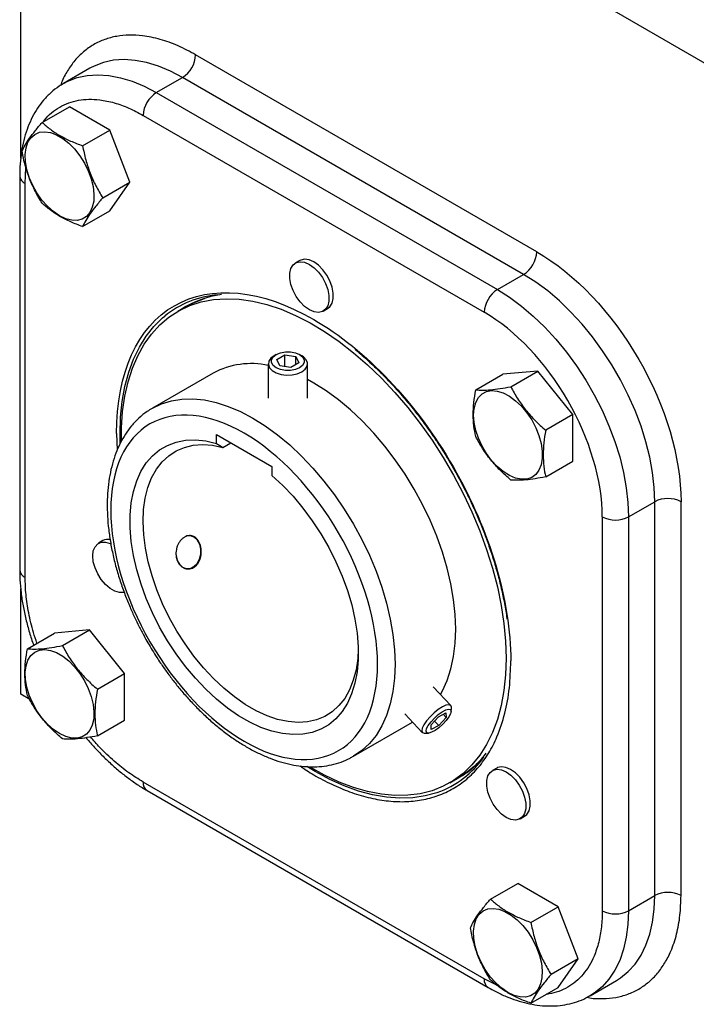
# Model space of a CAD drawing. Header units: inches. Extents: x 0.2 to 10.8, y 0.2 to 8.2.
# Tile 10 of 14: x 9.021 to 9.739, y 1.215 to 2.26. Entities that reach past the tile are written whole.
import ezdxf

# ---------------------------------------------------------------- set-up
doc = ezdxf.new("R2010")
doc.units = ezdxf.units.IN
doc.header["$MEASUREMENT"] = 0

msp = doc.modelspace()

# ---------------------------------------------------------------- linework, layer by layer
for p, q in [((9.75513505, 2.20966264), (9.02204534, 2.63286632)), ((9.02204534, 2.11310098), (9.02204534, 2.63286632)), ((9.56954272, 2.01370757), (9.20763768, 2.22263091)), ((9.09530105, 2.20826744), (9.0674622, 2.19219641)), ((9.09593255, 2.20862734), (9.09530105, 2.20826744)), ((9.1658794, 2.18245073), (9.19371825, 2.19852176)), ((9.5556233, 1.98959842), (9.19371825, 2.19852176)), ((9.06704358, 2.19195268), (9.0674622, 2.19219641)), ((9.1658794, 2.18245073), (9.52778445, 1.9735274)), ((9.04481373, 2.15085132), (9.07362125, 2.16748154)), ((9.11648196, 2.14273858), (9.07362125, 2.16748154)), ((9.15195998, 2.15834158), (9.51386502, 1.94941825)), ((9.08767445, 2.12610835), (9.11648196, 2.14273858)), ((9.13791232, 2.08750406), (9.11648196, 2.14273858)), ((9.02668515, 2.08599846), (9.02760488, 2.10287964)), ((9.02091954, 2.09403397), (9.02091954, 1.67611938)), ((9.02668515, 1.66808387), (9.02668515, 2.08599846)), ((9.1091048, 2.07087384), (9.13791232, 2.08750406)), ((9.11648196, 2.05701251), (9.13791232, 2.08750406)), ((9.08767445, 2.04038229), (9.11648196, 2.05701251)), ((9.31814992, 2.00444191), (9.31351011, 2.00176341)), ((9.52778445, 1.9735274), (9.5556233, 1.98959842)), ((9.19825595, 1.95589339), (9.18856728, 1.95030023)), ((9.34303527, 1.95061879), (9.34767508, 1.95329729)), ((9.29316125, 1.90471546), (9.29080385, 1.90335412)), ((9.29391935, 1.89937021), (9.30242452, 1.90428014)), ((9.30242452, 1.90428014), (9.3140428, 1.90248298)), ((9.30242452, 1.89182905), (9.30242452, 1.90428014)), ((9.3140428, 1.90248298), (9.31715591, 1.89577589)), ((9.3140428, 1.89397873), (9.3140428, 1.90248298)), ((9.32027142, 1.90335412), (9.31791401, 1.90471546)), ((9.2847043, 1.89485125), (9.2847043, 1.85817182)), ((9.29703246, 1.89266312), (9.29391935, 1.89937021)), ((9.30865074, 1.89086596), (9.29703246, 1.89266312)), ((9.31715591, 1.89577589), (9.30865074, 1.89086596)), ((9.32637096, 1.85817182), (9.32637096, 1.89485125)), ((9.22629387, 1.88494877), (9.16180053, 1.84771756)), ((9.50484741, 1.86716348), (9.53365493, 1.8837937)), ((9.57077339, 1.88711265), (9.53365493, 1.8837937)), ((9.54196588, 1.87048243), (9.57077339, 1.88711265)), ((9.60789186, 1.84093764), (9.57077339, 1.88711265)), ((9.60789186, 1.84093764), (9.57908434, 1.82430741)), ((9.60789186, 1.79144367), (9.60789186, 1.84093764)), ((9.12375902, 1.82100161), (9.12444754, 1.80319972)), ((9.12764397, 1.8105971), (9.12746546, 1.82062433)), ((9.22967676, 1.81975144), (9.28860233, 1.78573444)), ((9.22967676, 1.81035345), (9.22967676, 1.81975144)), ((9.23663648, 1.8060696), (9.24500673, 1.81090164)), ((9.57908434, 1.77481344), (9.60789186, 1.79144367)), ((9.28860233, 1.78573444), (9.28860233, 1.77633645)), ((9.66697869, 1.73243589), (9.69481754, 1.74850691)), ((9.69481754, 1.33059232), (9.69481754, 1.74850691)), ((9.72265639, 1.33059232), (9.72265639, 1.74850691)), ((9.63913985, 1.73243589), (9.63913985, 1.3145213)), ((9.66697869, 1.73243589), (9.66697869, 1.3145213)), ((9.10920394, 1.70714927), (9.10456414, 1.70447076)), ((9.02204534, 1.54414523), (9.02204534, 1.65599184)), ((9.02912562, 1.59244586), (9.05793314, 1.60907609)), ((9.09505161, 1.61239504), (9.05793314, 1.60907609)), ((9.06624409, 1.59576481), (9.09505161, 1.61239504)), ((9.13217007, 1.56622002), (9.09505161, 1.61239504)), ((9.10336256, 1.54958979), (9.13217007, 1.56622002)), ((9.13217007, 1.51672605), (9.13217007, 1.56622002)), ((9.47840225, 1.53227275), (9.45973144, 1.55198177)), ((9.03165321, 1.53859873), (9.02204534, 1.54414523)), ((9.47869012, 1.52570548), (9.4790334, 1.52992019)), ((9.10336256, 1.50009582), (9.13217007, 1.51672605)), ((9.42948272, 1.52332647), (9.44815353, 1.50361745)), ((9.45744792, 1.5117176), (9.46520774, 1.52041467)), ((9.46106626, 1.51577298), (9.46570325, 1.51087814)), ((9.46520774, 1.52041467), (9.47321531, 1.52434348)), ((9.47346307, 1.51957521), (9.46570325, 1.51087814)), ((9.47030067, 1.52291345), (9.47346307, 1.51957521)), ((9.47321531, 1.52434348), (9.47346307, 1.51957521)), ((9.3750378, 1.47833977), (9.43778474, 1.51456281)), ((9.45769567, 1.50694933), (9.45744792, 1.5117176)), ((9.46570325, 1.51087814), (9.45769567, 1.50694933)), ((9.45046853, 1.50286003), (9.45469563, 1.50297495)), ((9.52709589, 1.46590538), (9.52245609, 1.46322687)), ((9.47725772, 1.45021952), (9.4869464, 1.45581268)), ((9.51386502, 1.24217817), (9.15195998, 1.45110151)), ((9.15603768, 1.44208882), (9.51794273, 1.23316548)), ((9.55198125, 1.41208226), (9.55662105, 1.41476076)), ((9.52053552, 1.32687702), (9.54934303, 1.34350724)), ((9.59220375, 1.31876428), (9.54934303, 1.34350724)), ((9.66697869, 1.3145213), (9.69481754, 1.33059232)), ((9.56339623, 1.30213406), (9.59220375, 1.31876428)), ((9.6136341, 1.26352976), (9.59220375, 1.31876428)), ((9.6136341, 1.26352976), (9.58482659, 1.24689954)), ((9.59220375, 1.23303821), (9.6136341, 1.26352976)), ((9.52779845, 1.23511592), (9.51386502, 1.24217817)), ((9.56339623, 1.21640799), (9.59220375, 1.23303821)), ((9.62620164, 1.22439437), (9.65404049, 1.24046539)), ((9.62662027, 1.2246381), (9.62620164, 1.22439437))]:
    msp.add_line(p, q)
at = {"flags": 128}
for points in [[(9.19371825, 2.19852176), (9.18087503, 2.20525032), (9.16814137, 2.21055013), (9.15562594, 2.21437598), (9.14343549, 2.21669521), (9.13167404, 2.21748805), (9.12044192, 2.21674773), (9.10983498, 2.21448056), (9.09994369, 2.2107059), (9.09593255, 2.20862734)], [(9.0674622, 2.19219641), (9.07210484, 2.19463487), (9.08199613, 2.19840954), (9.09260307, 2.2006767), (9.10383519, 2.20141702), (9.11559664, 2.20062418), (9.12778709, 2.19830495), (9.14030253, 2.19447911), (9.15303618, 2.1891793), (9.1658794, 2.18245073)], [(9.06326892, 2.05177301), (9.05675509, 2.05621035), (9.05045061, 2.06185905), (9.04455813, 2.06853754), (9.03926703, 2.07603118), (9.03474736, 2.08409912), (9.03114441, 2.09248204), (9.02857396, 2.10091051), (9.02711864, 2.10911364), (9.02682521, 2.11682776), (9.02770312, 2.12380495), (9.02972414, 2.12982094), (9.03282332, 2.13468237), (9.03690105, 2.13823301), (9.04182626, 2.14035872), (9.04744065, 2.14099119), (9.05356378, 2.14011008), (9.05999884, 2.13774373), (9.066539, 2.13396817), (9.07297406, 2.12890477), (9.07909719, 2.12271626), (9.08471158, 2.11560155), (9.08963679, 2.10778931), (9.09371452, 2.09953063), (9.0968137, 2.09109096), (9.09883472, 2.08274155), (9.09971263, 2.07475076), (9.0994192, 2.06737541), (9.09796388, 2.06085257), (9.09539343, 2.05539187), (9.09179048, 2.05116883), (9.08727081, 2.04831919), (9.08197971, 2.04693452), (9.07608723, 2.04705934), (9.06978275, 2.04868964), (9.06326892, 2.05177301)], [(9.34767508, 1.95329729), (9.35009569, 1.95525366), (9.35243483, 1.95904991), (9.3536394, 1.96399802), (9.3536394, 1.96981041), (9.35243483, 1.97614929), (9.35009569, 1.98264626), (9.34675793, 1.98892374), (9.34261552, 1.99461692), (9.3379092, 1.99939492), (9.3329125, 2.00298006), (9.32791579, 2.00516399), (9.32320948, 2.00581979), (9.31906707, 2.00490933), (9.31814992, 2.00444191)], [(9.32827269, 1.95208064), (9.32327599, 1.95566578), (9.31856967, 1.96044378), (9.31442726, 1.96613696), (9.3110895, 1.97241444), (9.30875036, 1.97891142), (9.30754579, 1.98525029), (9.30754579, 1.99106268), (9.30875036, 1.99601079), (9.3110895, 1.99980705), (9.31442726, 2.00223083), (9.31856967, 2.00314128), (9.32327599, 2.00248549), (9.32827269, 2.00030156), (9.3332694, 1.99671641), (9.33797571, 1.99193841), (9.34211812, 1.98624524), (9.34545588, 1.97996775), (9.34779502, 1.97347078), (9.3489996, 1.96713191), (9.3489996, 1.96131952), (9.34779502, 1.95637141), (9.34545588, 1.95257515), (9.34211812, 1.95015137), (9.33797571, 1.94924092), (9.3332694, 1.94989671), (9.32827269, 1.95208064)], [(9.69481754, 1.74850691), (9.69422377, 1.76368058), (9.6924475, 1.77941034), (9.68950389, 1.79556202), (9.68541807, 1.81199779), (9.68022488, 1.82857745), (9.67396863, 1.84515953), (9.6667027, 1.86160257), (9.65848909, 1.87776628), (9.64939785, 1.89351276), (9.63950657, 1.90870766), (9.62889963, 1.92322134), (9.61766751, 1.93692999), (9.60590606, 1.94971663), (9.59371561, 1.96147219), (9.58120017, 1.97209636), (9.56846652, 1.98149851), (9.5556233, 1.98959842)], [(9.19825595, 1.95589339), (9.2052332, 1.95954948), (9.21694672, 1.96419322)], [(9.52778445, 1.9735274), (9.54062767, 1.96542749), (9.55336132, 1.95602534), (9.56587676, 1.94540116), (9.57806721, 1.93364561), (9.58982866, 1.92085896), (9.60106078, 1.90715032), (9.61166772, 1.89263663), (9.62155901, 1.87744173), (9.63065024, 1.86169526), (9.63886385, 1.84553155), (9.64612978, 1.82908851), (9.65238603, 1.81250642), (9.65757922, 1.79592677), (9.66166504, 1.77949099), (9.66460865, 1.76333932), (9.66638492, 1.74760955), (9.66697869, 1.73243589)], [(9.12880506, 1.81318715), (9.12890716, 1.82695066), (9.13007568, 1.84406699), (9.13240604, 1.86035961), (9.13588487, 1.87573519), (9.14049227, 1.89010566), (9.14620183, 1.90338872), (9.15298085, 1.91550827), (9.1607905, 1.9263949), (9.16958606, 1.93598625), (9.17931713, 1.94422738), (9.18992798, 1.95107108), (9.20135784, 1.95647816), (9.21354123, 1.96041765), (9.22640836, 1.96286697), (9.23988554, 1.96381211), (9.25389558, 1.96324764), (9.26835821, 1.9611768), (9.2831906, 1.95761146), (9.2983078, 1.95257202), (9.31362321, 1.94608737), (9.32904911, 1.93819464), (9.34449714, 1.92893904), (9.35987881, 1.91837358), (9.37510602, 1.9065588), (9.39009155, 1.89356234), (9.40474956, 1.87945867), (9.4189961, 1.86432857), (9.43274955, 1.8482587), (9.44593115, 1.8313411), (9.45846539, 1.81367268), (9.47028048, 1.79535464), (9.48130873, 1.77649191), (9.49148698, 1.75719252), (9.50075693, 1.73756703), (9.50906549, 1.71772786), (9.51636506, 1.69778862), (9.52261382, 1.67786354), (9.527776, 1.65806675), (9.53182201, 1.63851163), (9.53472869, 1.6193102), (9.53647938, 1.60057244), (9.53706406, 1.58240569), (9.53706406, 1.58240569)], [(9.12746546, 1.82062433), (9.1280442, 1.83815112), (9.12977719, 1.8549117), (9.13265472, 1.87081233), (9.13666071, 1.88576408), (9.14177276, 1.89968336), (9.14796228, 1.9124923), (9.15519465, 1.92411928), (9.16342943, 1.93449928), (9.17262056, 1.94357424), (9.17477636, 1.94539897)], [(9.29080624, 1.9033555), (9.28725265, 1.90061509), (9.2851804, 1.89740773), (9.28475738, 1.89399326), (9.28601784, 1.8906483), (9.28885969, 1.88764384), (9.29305268, 1.88522328), (9.29825713, 1.88358271), (9.3040514, 1.88285506), (9.30996607, 1.88309927), (9.31552198, 1.88429555), (9.32026902, 1.886347), (9.32382261, 1.8890874), (9.32589486, 1.89229476), (9.32631788, 1.89570923), (9.32505742, 1.89905419), (9.32221557, 1.90205866), (9.32027142, 1.90335412)], [(9.29316326, 1.90471662), (9.2975928, 1.90657447), (9.30280003, 1.90755121), (9.30827523, 1.90755121), (9.31348246, 1.90657447), (9.317912, 1.90471662), (9.32113024, 1.9021595), (9.32282218, 1.89915343), (9.32282218, 1.89599267), (9.32113024, 1.89298659), (9.317912, 1.89042948), (9.31348246, 1.88857163), (9.30827523, 1.88759489), (9.30280003, 1.88759489), (9.2975928, 1.88857163), (9.29316326, 1.89042948), (9.28994502, 1.89298659), (9.28825308, 1.89599267), (9.28825308, 1.89915343), (9.28994502, 1.9021595), (9.29316326, 1.90471662)], [(9.46740911, 1.54387718), (9.46957807, 1.54777355), (9.47461229, 1.55890199), (9.47856809, 1.57110625), (9.48141537, 1.58429345), (9.48313245, 1.59836322), (9.48370627, 1.61320849), (9.48313245, 1.62871627), (9.48141537, 1.64476854), (9.47856809, 1.66124313), (9.47461229, 1.67801466), (9.46957807, 1.6949555), (9.46350373, 1.7119367), (9.45643552, 1.72882904), (9.44842723, 1.74550394), (9.4395398, 1.76183452), (9.42984087, 1.77769647), (9.41940425, 1.79296908), (9.40830938, 1.80753612), (9.3966407, 1.82128672), (9.38448701, 1.83411624), (9.3719408, 1.84592703), (9.35909756, 1.8566292), (9.34605504, 1.86614131), (9.3329125, 1.87439096), (9.32637096, 1.87800338)], [(9.50251027, 1.84033064), (9.50309652, 1.84751414), (9.50483645, 1.85378987), (9.50767412, 1.85895614), (9.51151833, 1.8628469), (9.51624552, 1.86533708), (9.52170377, 1.86634667), (9.52771763, 1.8658432), (9.53409382, 1.86384286), (9.54062739, 1.86040994), (9.54710837, 1.85565478), (9.55332843, 1.84973021), (9.55908767, 1.84282665), (9.56420097, 1.835166), (9.568504, 1.82699447), (9.57185844, 1.81857469), (9.57415649, 1.81017729), (9.57532428, 1.80207217), (9.57532428, 1.79451983), (9.57415649, 1.78776302), (9.57185844, 1.78201889), (9.568504, 1.77747207), (9.56420097, 1.77426871), (9.55908767, 1.77251175), (9.55332843, 1.77225767), (9.54710837, 1.77351463), (9.54062739, 1.77624225), (9.53409382, 1.78035283), (9.52771763, 1.78571428), (9.52170377, 1.79215427), (9.51624552, 1.79946581), (9.51151833, 1.8074139), (9.50767412, 1.81574308), (9.50483645, 1.82418566), (9.50309652, 1.83247027), (9.50251027, 1.84033064)], [(9.16149989, 1.84754303), (9.16179187, 1.84771256), (9.1714908, 1.85237637), (9.18192741, 1.85559912), (9.19302228, 1.8573563), (9.20469096, 1.85763453), (9.21684466, 1.85643169), (9.22939086, 1.85375693), (9.2422341, 1.84963062), (9.25527662, 1.84408415), (9.26841916, 1.83715975), (9.28156171, 1.8289101), (9.29460423, 1.81939799), (9.30744746, 1.80869582), (9.31999367, 1.79688503), (9.33214736, 1.78405551), (9.34381605, 1.77030491), (9.35491092, 1.75573787), (9.36534753, 1.74046526), (9.37504646, 1.72460331), (9.38393389, 1.70827273), (9.39194219, 1.69159783), (9.3990104, 1.67470549), (9.40508473, 1.65772429), (9.41011896, 1.64078345), (9.41407476, 1.62401192), (9.41692204, 1.60753733), (9.41863912, 1.59148506), (9.41921293, 1.57597728), (9.41863912, 1.56113201), (9.41692204, 1.54706224), (9.41407476, 1.53387504), (9.41011896, 1.52167078), (9.40508473, 1.51054234), (9.3990104, 1.50057441), (9.39194219, 1.49184286), (9.38393389, 1.48441413), (9.37510138, 1.47837652)], [(9.28860233, 1.77633645), (9.29997548, 1.76578319), (9.31095544, 1.75418895), (9.32143647, 1.74166537), (9.33131765, 1.72833303), (9.34050385, 1.71432031), (9.34890661, 1.69976212), (9.35644502, 1.68479866), (9.3630465, 1.669574), (9.36864748, 1.65423473), (9.37319403, 1.63892856), (9.37664237, 1.62380286), (9.3789593, 1.60900327), (9.38012252, 1.59467231), (9.38012081, 1.58094795), (9.3789542, 1.56796234), (9.37663392, 1.55584053), (9.37318232, 1.54469923), (9.36863262, 1.53464572), (9.36302863, 1.52577679), (9.35642432, 1.51817786), (9.34888327, 1.51192208), (9.3404781, 1.50706969), (9.33128974, 1.50366742), (9.32140666, 1.50174802), (9.31092402, 1.50132998), (9.29994276, 1.50241732), (9.28856862, 1.50499957), (9.2769111, 1.50905187), (9.26508247, 1.5145352), (9.25319662, 1.52139675), (9.24136799, 1.52957047), (9.22971048, 1.53897765), (9.21833633, 1.54952771), (9.20735507, 1.56111906), (9.19687244, 1.5736401), (9.18698936, 1.58697026), (9.17780099, 1.60098119), (9.16939582, 1.61553798), (9.16185478, 1.63050046), (9.15525046, 1.64572458), (9.14964648, 1.66106372), (9.14509678, 1.67637021), (9.14164517, 1.69149665), (9.13932489, 1.7062974), (9.13815828, 1.72062994), (9.13815658, 1.73435627), (9.13931979, 1.74734422), (9.14163673, 1.75946873), (9.14508507, 1.77061306), (9.14963162, 1.7806699), (9.1552326, 1.78954241), (9.16183407, 1.79714517), (9.16937248, 1.80340497), (9.17777524, 1.80826153), (9.18696144, 1.8116681), (9.19684263, 1.81359186), (9.20732366, 1.81401431), (9.21830361, 1.81293136), (9.22967676, 1.81035345)], [(9.38021607, 1.59185287), (9.37963588, 1.58229703), (9.37784634, 1.5701719), (9.3749162, 1.55898089), (9.37087536, 1.54883822), (9.36576507, 1.53984743), (9.35963749, 1.53210029), (9.35255516, 1.52567586), (9.34459038, 1.52063972), (9.33582443, 1.51704328), (9.32634681, 1.51492324), (9.31625423, 1.51430125), (9.30564972, 1.51518365), (9.29464152, 1.51756144), (9.28334199, 1.52141035), (9.27186646, 1.52669108), (9.26033206, 1.53334974), (9.24885653, 1.54131837), (9.237557, 1.55051563), (9.2265488, 1.56084764), (9.21594429, 1.57220895), (9.20585171, 1.58448358), (9.19637409, 1.59754625), (9.18760814, 1.61126363), (9.17964336, 1.62549571), (9.17256103, 1.64009722), (9.16643345, 1.65491913), (9.16132316, 1.66981013), (9.15728232, 1.68461825), (9.15435218, 1.69919233), (9.15256264, 1.71338362), (9.15193197, 1.72704727), (9.15246661, 1.74004381), (9.15416109, 1.75224058), (9.15699814, 1.7635131), (9.16094878, 1.7737463), (9.16597269, 1.78283573), (9.17201859, 1.79068862), (9.17902478, 1.79722482), (9.18691974, 1.8023776), (9.19562288, 1.80609438), (9.20504538, 1.80833722), (9.21509105, 1.80908321), (9.22565737, 1.80832476), (9.23663648, 1.8060696), (9.23663648, 1.8060696)], [(9.09844758, 1.69095172), (9.09905429, 1.69637149), (9.10083916, 1.70077578), (9.10369846, 1.70390865), (9.10746601, 1.70558801), (9.11192287, 1.70571627), (9.11681001, 1.70428598), (9.1176701, 1.70388924)], [(9.19043965, 1.68219771), (9.19372579, 1.67911447), (9.19763195, 1.67757602), (9.20177578, 1.67773294), (9.20575164, 1.67956988), (9.20917036, 1.68290702), (9.21169728, 1.6874177), (9.21308505, 1.69266038), (9.21319783, 1.69812188), (9.21202457, 1.70326758), (9.20968013, 1.70759379), (9.206394, 1.71067702), (9.20248783, 1.71221547), (9.19835375, 1.71206094)], [(9.13178971, 1.65235973), (9.13118742, 1.6522089), (9.12673056, 1.65208064), (9.12184342, 1.65351093), (9.11681001, 1.65641665), (9.11192287, 1.66062893), (9.10746601, 1.66590297), (9.10369846, 1.67193227), (9.10083916, 1.67836641), (9.09905429, 1.68483147), (9.09844758, 1.69095172)], [(9.06326892, 1.50242705), (9.05675509, 1.50686439), (9.05045061, 1.51251309), (9.04455813, 1.51919158), (9.03926703, 1.52668522), (9.03474736, 1.53475316), (9.03114441, 1.54313608), (9.02857396, 1.55156456), (9.02711864, 1.55976768), (9.02682521, 1.5674818), (9.02770312, 1.57445899), (9.02972414, 1.58047498), (9.03282332, 1.58533642), (9.03690105, 1.58888705), (9.04182626, 1.59101276), (9.04744065, 1.59164523), (9.05356378, 1.59076413), (9.05999884, 1.58839777), (9.066539, 1.58462221), (9.07297406, 1.57955881), (9.07909719, 1.5733703), (9.08471158, 1.56625559), (9.08963679, 1.55844335), (9.09371452, 1.55018468), (9.0968137, 1.541745), (9.09883472, 1.53339559), (9.09971263, 1.5254048), (9.0994192, 1.51802945), (9.09796388, 1.51150661), (9.09539343, 1.50604591), (9.09179048, 1.50182287), (9.08727081, 1.49897323), (9.08197971, 1.49758856), (9.07608723, 1.49771338), (9.06978275, 1.49934368), (9.06326892, 1.50242705)], [(9.53706406, 1.58240569), (9.53647938, 1.56491399), (9.53472869, 1.54819754), (9.53182201, 1.53235209), (9.527776, 1.5174684), (9.52261382, 1.50363173), (9.51636506, 1.49092132), (9.50906549, 1.47940999), (9.50075693, 1.46916366), (9.49148698, 1.46024103), (9.48130873, 1.45269321), (9.47028048, 1.44656342), (9.45846539, 1.44188679), (9.44593115, 1.4386901), (9.43274955, 1.43699165), (9.4189961, 1.43680118), (9.40474956, 1.43811978), (9.39009155, 1.44093989), (9.37510602, 1.44524536), (9.35987881, 1.45101153), (9.34449714, 1.45820538), (9.32921951, 1.46668368)], [(9.4790334, 1.52992019), (9.47904528, 1.53057098), (9.47828569, 1.53238634), (9.47631026, 1.53303175), (9.47327902, 1.53245494), (9.46943755, 1.53070262), (9.46509706, 1.52791677), (9.4606092, 1.52432307), (9.45633753, 1.52021266), (9.45262813, 1.51591856), (9.44978151, 1.51178863), (9.44802829, 1.50815746), (9.44751049, 1.50531922), (9.44751049, 1.50531922)], [(9.45221088, 1.50504067), (9.45274773, 1.50770355), (9.4545285, 1.51114392), (9.45737888, 1.51502504), (9.46101986, 1.51896697), (9.46509503, 1.52258387), (9.46920548, 1.52552168), (9.47294886, 1.52749283), (9.47595873, 1.52830436), (9.47794048, 1.52787685), (9.4787001, 1.52625214), (9.47816326, 1.52358927), (9.47638248, 1.52014889), (9.4735321, 1.51626778), (9.46989113, 1.51232584), (9.46581596, 1.50870895), (9.46170551, 1.50577114), (9.45796213, 1.50379999), (9.45495225, 1.50298845), (9.45297051, 1.50341596), (9.45221088, 1.50504067)], [(9.44751049, 1.50531922), (9.44827008, 1.50350386), (9.45024552, 1.50285845), (9.45046853, 1.50286003)], [(9.46405372, 1.43997997), (9.46348481, 1.43978259), (9.45103127, 1.43635829), (9.43792569, 1.43441475), (9.42424138, 1.43396287), (9.41005485, 1.43500515), (9.39544546, 1.43753577), (9.38049488, 1.44154057), (9.36528675, 1.44699717), (9.3499061, 1.45387505), (9.33443895, 1.46213574), (9.32556531, 1.46747814)], [(9.50352436, 1.46788717), (9.49619655, 1.46188553), (9.4869464, 1.45581268)], [(9.53721867, 1.41354411), (9.53222196, 1.41712925), (9.52751565, 1.42190725), (9.52337324, 1.42760043), (9.52003547, 1.43387791), (9.51769633, 1.44037488), (9.51649176, 1.44671376), (9.51649176, 1.45252615), (9.51769633, 1.45747425), (9.52003547, 1.46127051), (9.52337324, 1.4636943), (9.52751565, 1.46460475), (9.53222196, 1.46394895), (9.53721867, 1.46176502), (9.54221537, 1.45817988), (9.54692169, 1.45340188), (9.5510641, 1.44770871), (9.55440186, 1.44143122), (9.556741, 1.43493425), (9.55794557, 1.42859537), (9.55794557, 1.42278298), (9.556741, 1.41783488), (9.55440186, 1.41403862), (9.5510641, 1.41161483), (9.54692169, 1.41070438), (9.54221537, 1.41136018), (9.53721867, 1.41354411)], [(9.55662105, 1.41476076), (9.55904167, 1.41671712), (9.56138081, 1.42051338), (9.56258538, 1.42546149), (9.56258538, 1.43127388), (9.56138081, 1.43761275), (9.55904167, 1.44410972), (9.5557039, 1.45038721), (9.55156149, 1.45608039), (9.54685518, 1.46085838), (9.54185847, 1.46444353), (9.53686177, 1.46662746), (9.53215546, 1.46728325), (9.52801305, 1.4663728), (9.52709589, 1.46590538)], [(9.65404049, 1.24046539), (9.65848909, 1.2432769), (9.6667027, 1.24995737), (9.67396863, 1.25801135), (9.68022488, 1.26737012), (9.68541807, 1.27795385), (9.68950389, 1.28967223), (9.6924475, 1.30242529), (9.69422377, 1.31610422), (9.69481754, 1.33059232)], [(9.5389907, 1.22779871), (9.53247687, 1.23223605), (9.5261724, 1.23788475), (9.52027991, 1.24456324), (9.51498881, 1.25205688), (9.51046915, 1.26012482), (9.50686619, 1.26850774), (9.50429575, 1.27693621), (9.50284042, 1.28513934), (9.502547, 1.29285346), (9.50342491, 1.29983065), (9.50544593, 1.30584664), (9.50854511, 1.31070807), (9.51262283, 1.31425871), (9.51754804, 1.31638442), (9.52316244, 1.31701689), (9.52928556, 1.31613579), (9.53572062, 1.31376943), (9.54226079, 1.30999387), (9.54869585, 1.30493047), (9.55481897, 1.29874196), (9.56043337, 1.29162725), (9.56535858, 1.28381501), (9.5694363, 1.27555633), (9.57253548, 1.26711666), (9.5745565, 1.25876725), (9.57543441, 1.25077646), (9.57514099, 1.24340111), (9.57368566, 1.23687827), (9.57111522, 1.23141757), (9.56751226, 1.22719453), (9.5629926, 1.22434489), (9.5577015, 1.22296022), (9.55180901, 1.22308504), (9.54550454, 1.22471534), (9.5389907, 1.22779871)], [(9.66697869, 1.3145213), (9.66638492, 1.3000332), (9.66460865, 1.28635426), (9.66166504, 1.27360121), (9.65757922, 1.26188282), (9.65238603, 1.2512991), (9.64612978, 1.24194032), (9.63886385, 1.23388634), (9.63065024, 1.22720587), (9.62662027, 1.2246381)]]:
    msp.add_lwpolyline(points, dxfattribs=at)
for centre, radius, start, end in [((9.17741689, 2.22400612), 0.03025206, 302.60547834, 357.39452151), ((9.18218077, 2.15696637), 0.03025206, 122.60547834, 177.39452151), ((9.0307835, 2.09503108), 0.0099189, 186.04294463, 245.59493133), ((9.53932193, 2.01508279), 0.03025206, 302.60547834, 357.39452151), ((9.23885365, 1.86663946), 0.10153305, 94.60547564, 129.13116954), ((9.24720238, 1.8689578), 0.09994283, 96.95359529, 123.447393), ((9.54408581, 1.94804303), 0.03025206, 122.60547834, 177.39452151), ((9.26657081, 1.80950739), 0.08551979, 77.75816039, 118.09704283), ((9.70873697, 1.72164252), 0.03025634, 62.60967224, 117.39032776), ((9.65305927, 1.75930028), 0.03025634, 242.60967224, 297.39032776), ((9.1147664, 1.69667591), 0.01185884, 80.3192063, 117.97301674), ((9.2062835, 1.69347773), 0.01944907, 184.10769913, 215.44895367), ((9.03077106, 1.67710179), 0.00990038, 185.69479925, 245.62534171), ((9.43024965, 1.53525403), 0.10109334, 289.53512719, 325.45787039), ((9.43591066, 1.5419485), 0.1002905, 296.59398408, 322.99427457), ((9.16160568, 1.45003681), 0.00970429, 173.70115247, 234.98666713), ((9.70873697, 1.30372793), 0.03025634, 62.60967224, 117.39032776), ((9.65305927, 1.34138569), 0.03025634, 242.60967224, 297.39032776), ((9.52373653, 1.24121118), 0.00991876, 174.40530041, 234.00780642)]:
    msp.add_arc(centre, radius, start, end)
for points, knots in [([(9.20763768, 2.22263091), (9.20141378, 2.22597035), (9.18877298, 2.23275279), (9.1698239, 2.23944718), (9.15249317, 2.24302624), (9.13708465, 2.24381319), (9.12361649, 2.24250165), (9.11092438, 2.23913617), (9.09917768, 2.23367892), (9.08858761, 2.22622628), (9.07929267, 2.2169503), (9.07155535, 2.20581083), (9.06647026, 2.1969198), (9.06461173, 2.19113751), (9.0642939, 2.19014865)], [0, 0, 0, 0, 0.1003820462, 0.203877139, 0.3102871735, 0.3934644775, 0.4766549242, 0.561602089, 0.6465626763, 0.7315098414, 0.8164704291, 0.8996477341, 0.9828381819, 1, 1, 1, 1]), ([(9.06705054, 2.1917509), (9.06560623, 2.1909467), (9.0609895, 2.18837609), (9.05393809, 2.1826213), (9.04625108, 2.17480296), (9.03965931, 2.16598257), (9.03412534, 2.15647217), (9.02951023, 2.14605138), (9.02585643, 2.13480832), (9.0231623, 2.12285052), (9.02153757, 2.11023824), (9.02083891, 2.10057843), (9.02097809, 2.09502298), (9.02100388, 2.09399333)], [0, 0, 0, 0, 0.0473484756, 0.1513485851, 0.2587761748, 0.3581369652, 0.4589207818, 0.5610421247, 0.6642170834, 0.7680609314, 0.8721958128, 0.976312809, 1, 1, 1, 1]), ([(9.04565068, 2.15133447), (9.04612893, 2.15202196), (9.04874927, 2.15578862), (9.05460686, 2.16121511), (9.06320499, 2.1673984), (9.07283405, 2.17184081), (9.08321314, 2.17460051), (9.09423437, 2.17567218), (9.10684035, 2.175029), (9.12102054, 2.17210035), (9.13652421, 2.16662389), (9.14686736, 2.16107411), (9.15195998, 2.15834158)], [0, 0, 0, 0, 0.0227014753, 0.1243797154, 0.2260775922, 0.3277558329, 0.4294537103, 0.5290135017, 0.6285925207, 0.7559476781, 0.8798368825, 1, 1, 1, 1]), ([(9.02338338, 2.12035976), (9.02432566, 2.12239661), (9.02542329, 2.12452731), (9.02805169, 2.1290504), (9.02958546, 2.13144462), (9.03316199, 2.13654057), (9.03520939, 2.13924775), (9.03975099, 2.14492091), (9.04221546, 2.14785309), (9.04481373, 2.15085132)], [0, 0, 0, 0, 0.25, 0.25, 0.5, 0.5, 0.75, 0.75, 1, 1, 1, 1]), ([(9.04481373, 2.15085132), (9.04752162, 2.14833751), (9.05038979, 2.14590482), (9.05657305, 2.14126562), (9.05989125, 2.13906068), (9.06705281, 2.13491657), (9.07090409, 2.13297444), (9.07905449, 2.12934631), (9.08330418, 2.12767724), (9.08767445, 2.12610835)], [0, 0, 0, 0, 0.25, 0.25, 0.5, 0.5, 0.75, 0.75, 1, 1, 1, 1]), ([(9.08767445, 2.12610835), (9.08861673, 2.12108242), (9.08971436, 2.11613056), (9.09234276, 2.10643342), (9.09387653, 2.10168957), (9.09745306, 2.09244461), (9.09950046, 2.08793587), (9.10404206, 2.07917307), (9.10650653, 2.07496394), (9.1091048, 2.07087384)], [0, 0, 0, 0, 0.25, 0.25, 0.5, 0.5, 0.75, 0.75, 1, 1, 1, 1]), ([(9.04481373, 2.06512525), (9.04222482, 2.06920061), (9.03978137, 2.07337553), (9.03530003, 2.08200299), (9.03326496, 2.08645745), (9.02967142, 2.0956926), (9.02811105, 2.10048249), (9.02543507, 2.11032229), (9.02432907, 2.11531565), (9.02338338, 2.12035976)], [0, 0, 0, 0, 0.25, 0.25, 0.5, 0.5, 0.75, 0.75, 1, 1, 1, 1]), ([(9.1091048, 2.07087384), (9.10651589, 2.06788642), (9.10407243, 2.06497879), (9.0995911, 2.05938601), (9.09755603, 2.05670241), (9.09396249, 2.05159663), (9.09240212, 2.04917061), (9.08972614, 2.04457444), (9.08862014, 2.0424265), (9.08767445, 2.04038229)], [0, 0, 0, 0, 0.25, 0.25, 0.5, 0.5, 0.75, 0.75, 1, 1, 1, 1]), ([(9.08767445, 2.04038229), (9.08331994, 2.04194551), (9.07910594, 2.04360127), (9.07106973, 2.0471708), (9.06725025, 2.04908635), (9.06007167, 2.05322063), (9.05670742, 2.05544393), (9.05042264, 2.06014905), (9.04753142, 2.06260235), (9.04481373, 2.06512525)], [0, 0, 0, 0, 0.25, 0.25, 0.5, 0.5, 0.75, 0.75, 1, 1, 1, 1]), ([(9.56954272, 2.01370757), (9.61014984, 1.99026558), (9.64909687, 1.94915286), (9.70652401, 1.84968613), (9.72265639, 1.79539852), (9.72265639, 1.74850691)], [0, 0, 0, 0, 0.5, 0.5, 1, 1, 1, 1]), ([(9.12375902, 1.82100161), (9.12375902, 1.88505561), (9.14579588, 1.93376934), (9.22424143, 1.97906972), (9.27744312, 1.97380439), (9.38838188, 1.90976081), (9.44158357, 1.85360077), (9.52002912, 1.71772909), (9.54206598, 1.64357214), (9.54206598, 1.57951814)], [0, 0, 0, 0, 0.25, 0.25, 0.5, 0.5, 0.75, 0.75, 1, 1, 1, 1]), ([(9.63913985, 1.73243589), (9.63913985, 1.77080175), (9.62594062, 1.81521888), (9.57895478, 1.89660075), (9.54708903, 1.93023843), (9.51386502, 1.94941825)], [0, 0, 0, 0, 0.5, 0.5, 1, 1, 1, 1]), ([(9.37672086, 1.91009246), (9.37711633, 1.90978076), (9.38194171, 1.90597744), (9.39102189, 1.89784908), (9.40385331, 1.88572836), (9.4162977, 1.87281163), (9.42827055, 1.8593563), (9.43959272, 1.84557774), (9.44997665, 1.83194367), (9.45862817, 1.81974875), (9.46605078, 1.80864188), (9.47305936, 1.79763953), (9.47775081, 1.78966884), (9.4802969, 1.78534308)], [0, 0, 0, 0, 0.0101064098, 0.1233169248, 0.2361339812, 0.3483188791, 0.459421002, 0.5684748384, 0.6729601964, 0.7682313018, 0.8359332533, 0.9109597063, 1, 1, 1, 1]), ([(9.50484741, 1.86716348), (9.5070822, 1.86696163), (9.50947596, 1.86684737), (9.5147067, 1.86686308), (9.51754676, 1.86699474), (9.52374771, 1.86754505), (9.52711564, 1.867965), (9.53429907, 1.8690624), (9.53807041, 1.86973099), (9.54196588, 1.87048243)], [0, 0, 0, 0, 0.25, 0.25, 0.5, 0.5, 0.75, 0.75, 1, 1, 1, 1]), ([(9.54196588, 1.87048243), (9.54420067, 1.86620288), (9.54659443, 1.86199951), (9.55182516, 1.85380516), (9.55466523, 1.84981566), (9.56086618, 1.84208623), (9.56423411, 1.83834007), (9.57141753, 1.83110286), (9.57518888, 1.82764842), (9.57908434, 1.82430741)], [0, 0, 0, 0, 0.25, 0.25, 0.5, 0.5, 0.75, 0.75, 1, 1, 1, 1]), ([(9.50484741, 1.81766951), (9.5040241, 1.82127192), (9.50335118, 1.82497257), (9.50242471, 1.83264779), (9.50217407, 1.83662426), (9.50216556, 1.84489908), (9.50240907, 1.84920577), (9.50334188, 1.85807887), (9.50402112, 1.86259402), (9.50484741, 1.86716348)], [0, 0, 0, 0, 0.25, 0.25, 0.5, 0.5, 0.75, 0.75, 1, 1, 1, 1]), ([(9.16154994, 1.84737217), (9.159709, 1.84631872), (9.15468424, 1.84344338), (9.14725631, 1.83726542), (9.13957847, 1.82923842), (9.13299237, 1.8202362), (9.12746656, 1.81057617), (9.12283696, 1.80001348), (9.11913159, 1.78863125), (9.11637056, 1.77651329), (9.11456187, 1.76374835), (9.11370428, 1.7504268), (9.11378836, 1.73663987), (9.11479761, 1.72248043), (9.11670878, 1.70804473), (9.11948996, 1.69343906), (9.12309519, 1.678791), (9.12745035, 1.66427749), (9.13240481, 1.65022195), (9.13761307, 1.63729352), (9.14261318, 1.6261404), (9.14758203, 1.61594612), (9.15224949, 1.6070238), (9.15558346, 1.60115458), (9.15697995, 1.59869618)], [0, 0, 0, 0, 0.0298860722, 0.081572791, 0.1349770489, 0.1838312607, 0.233116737, 0.2827733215, 0.3326982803, 0.3827764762, 0.4329051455, 0.4830030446, 0.5329953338, 0.5828320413, 0.6324651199, 0.6818237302, 0.7307850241, 0.7791054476, 0.8262257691, 0.8705348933, 0.9082206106, 0.9385330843, 0.9742537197, 1, 1, 1, 1]), ([(9.4006537, 1.57597728), (9.4006537, 1.61931649), (9.38574346, 1.6694914), (9.33266686, 1.76142277), (9.29667037, 1.79942089), (9.22160872, 1.84275306), (9.18561223, 1.84631561), (9.13253563, 1.81566518), (9.1176254, 1.78270525), (9.1176254, 1.73936604)], [0, 0, 0, 0, 0.25, 0.25, 0.5, 0.5, 0.75, 0.75, 1, 1, 1, 1]), ([(9.54196588, 1.77149449), (9.53808445, 1.77482346), (9.53434487, 1.7782499), (9.52726119, 1.78537457), (9.52391984, 1.78907469), (9.51770187, 1.79679429), (9.51482097, 1.80082161), (9.50950316, 1.80913581), (9.50709029, 1.81337448), (9.50484741, 1.81766951)], [0, 0, 0, 0, 0.25, 0.25, 0.5, 0.5, 0.75, 0.75, 1, 1, 1, 1]), ([(9.57908434, 1.82430741), (9.57826103, 1.81975442), (9.57758811, 1.81527685), (9.57666164, 1.80653195), (9.576411, 1.80226609), (9.57640249, 1.79398144), (9.57664601, 1.78995591), (9.57757881, 1.7821598), (9.57825805, 1.77842888), (9.57908434, 1.77481344)], [0, 0, 0, 0, 0.25, 0.25, 0.5, 0.5, 0.75, 0.75, 1, 1, 1, 1]), ([(9.4802969, 1.78534308), (9.48382081, 1.77907287), (9.48874899, 1.770304), (9.4954586, 1.7571403), (9.50089188, 1.74590534), (9.50693541, 1.73240507), (9.51279151, 1.71816713), (9.51836547, 1.70322621), (9.52350551, 1.6878295), (9.5281026, 1.67214575), (9.53210721, 1.65630733), (9.5353557, 1.64048073), (9.53730879, 1.62960205), (9.53795341, 1.62411621), (9.53799212, 1.62378678)], [0, 0, 0, 0, 0.119908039, 0.16769091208, 0.24701179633, 0.32908624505, 0.41686561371, 0.50819307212, 0.60219448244, 0.69817235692, 0.79563288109, 0.89421385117, 0.99364745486, 1, 1, 1, 1]), ([(9.57908434, 1.77481344), (9.57520292, 1.77406471), (9.57146334, 1.77340204), (9.56437966, 1.77231665), (9.56103831, 1.7718956), (9.55482033, 1.77133547), (9.55193944, 1.77119668), (9.54662163, 1.77117628), (9.54420876, 1.77129191), (9.54196588, 1.77149449)], [0, 0, 0, 0, 0.25, 0.25, 0.5, 0.5, 0.75, 0.75, 1, 1, 1, 1]), ([(9.1176254, 1.73936604), (9.1176254, 1.69602683), (9.13253563, 1.64585191), (9.18561223, 1.55392054), (9.22160872, 1.51592242), (9.29667037, 1.47259025), (9.33266686, 1.46902771), (9.38574346, 1.49967814), (9.4006537, 1.53263807), (9.4006537, 1.57597728)], [0, 0, 0, 0, 0.25, 0.25, 0.5, 0.5, 0.75, 0.75, 1, 1, 1, 1]), ([(9.19589611, 1.71099559), (9.19672588, 1.71147461), (9.19756444, 1.71184146), (9.19925935, 1.71236008), (9.20012518, 1.71251168), (9.2018264, 1.71258337), (9.20265932, 1.71250644), (9.20429432, 1.71212871), (9.20509991, 1.71182336), (9.20661606, 1.71100966), (9.20733556, 1.71050055), (9.20870038, 1.70927178), (9.2093337, 1.70856076), (9.21047892, 1.70698392), (9.21099933, 1.70610646), (9.21191006, 1.70420955), (9.21229361, 1.70320742), (9.21292159, 1.70109842), (9.21316693, 1.69997898), (9.21349489, 1.69771759), (9.21358087, 1.69657065), (9.2135932, 1.69424422), (9.21351734, 1.69306858), (9.21320675, 1.69078628), (9.21297246, 1.68966649), (9.21233474, 1.68747268), (9.21194179, 1.6864347), (9.21100882, 1.68447204), (9.21046171, 1.68353825), (9.20924309, 1.68184317), (9.20857556, 1.68108293), (9.20712217, 1.67973591), (9.20633207, 1.67914835), (9.20467253, 1.67819032), (9.20381716, 1.67782513), (9.2020583, 1.67731285), (9.20114457, 1.677166), (9.19932451, 1.67710607), (9.19842121, 1.67718997), (9.19663174, 1.67758299), (9.19574151, 1.67789672), (9.19405871, 1.67872691), (9.19325637, 1.67924423), (9.19173634, 1.68048835), (9.19103213, 1.6812064), (9.1897693, 1.68279487), (9.18920131, 1.68367703), (9.18822625, 1.68558031), (9.18782629, 1.68658406), (9.18719807, 1.68869309), (9.18696943, 1.68981087), (9.18670526, 1.69206594), (9.18666602, 1.69320825), (9.18677177, 1.69552299), (9.18691903, 1.69669156), (9.18738325, 1.69895865), (9.18770044, 1.70007024), (9.18850692, 1.70224734), (9.1889829, 1.7032771), (9.19006999, 1.70522451), (9.19068888, 1.7061512), (9.19202642, 1.7078345), (9.19274112, 1.70859008), (9.19425906, 1.70993071), (9.19506633, 1.71051657), (9.19589611, 1.71099559)], [0, 0, 0, 0, 0.03125, 0.03125, 0.0625, 0.0625, 0.09375, 0.09375, 0.125, 0.125, 0.15625, 0.15625, 0.1875, 0.1875, 0.21875, 0.21875, 0.25, 0.25, 0.28125, 0.28125, 0.3125, 0.3125, 0.34375, 0.34375, 0.375, 0.375, 0.40625, 0.40625, 0.4375, 0.4375, 0.46875, 0.46875, 0.5, 0.5, 0.53125, 0.53125, 0.5625, 0.5625, 0.59375, 0.59375, 0.625, 0.625, 0.65625, 0.65625, 0.6875, 0.6875, 0.71875, 0.71875, 0.75, 0.75, 0.78125, 0.78125, 0.8125, 0.8125, 0.84375, 0.84375, 0.875, 0.875, 0.90625, 0.90625, 0.9375, 0.9375, 0.96875, 0.96875, 1, 1, 1, 1]), ([(9.02100388, 1.67607874), (9.02102525, 1.67262271), (9.02107418, 1.66470924), (9.02226924, 1.65191376), (9.02435219, 1.63790778), (9.02734318, 1.623808), (9.03103558, 1.60988875), (9.03412566, 1.60069728), (9.03563615, 1.59620431)], [0, 0, 0, 0, 0.1369695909, 0.3136276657, 0.4892346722, 0.6634141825, 0.8354703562, 1, 1, 1, 1]), ([(9.03917772, 1.59824882), (9.03789792, 1.6020894), (9.03429622, 1.61289777), (9.03027362, 1.63030414), (9.02722089, 1.64994527), (9.0268619, 1.66209952), (9.02668515, 1.66808387)], [0, 0, 0, 0, 0.15895924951, 0.44735106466, 0.72789433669, 1, 1, 1, 1]), ([(9.15697995, 1.59869618), (9.16006211, 1.59352193), (9.16439121, 1.58625439), (9.17127299, 1.57587706), (9.17734111, 1.56720979), (9.18488182, 1.55721793), (9.19309555, 1.54713883), (9.20199274, 1.53708129), (9.21144583, 1.52728017), (9.22136648, 1.51789492), (9.23167244, 1.50905501), (9.24228904, 1.5008653), (9.25314727, 1.49341257), (9.26418294, 1.48676988), (9.2753358, 1.48100004), (9.28654799, 1.4761586), (9.29776369, 1.47229545), (9.30892834, 1.4694562), (9.31998782, 1.46768416), (9.33088859, 1.46701869), (9.34157077, 1.467507), (9.35199176, 1.46916466), (9.36203493, 1.47213264), (9.36977482, 1.47525554), (9.3738835, 1.47781563), (9.3750251, 1.47852695)], [0, 0, 0, 0, 0.0546974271, 0.0768258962, 0.1134999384, 0.151464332, 0.1920706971, 0.2343078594, 0.2777710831, 0.3221410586, 0.3671966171, 0.4127798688, 0.4587779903, 0.5051106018, 0.5517210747, 0.5985675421, 0.6456099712, 0.692825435, 0.7402003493, 0.7877377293, 0.8354714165, 0.8834870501, 0.9319442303, 0.9810906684, 1, 1, 1, 1]), ([(9.02912562, 1.54295189), (9.02830231, 1.5465543), (9.0276294, 1.55025495), (9.02670293, 1.55793017), (9.02645228, 1.56190664), (9.02644377, 1.57018146), (9.02668729, 1.57448815), (9.0276201, 1.58336125), (9.02829933, 1.58787641), (9.02912562, 1.59244586)], [0, 0, 0, 0, 0.25, 0.25, 0.5, 0.5, 0.75, 0.75, 1, 1, 1, 1]), ([(9.02912562, 1.59244586), (9.03136042, 1.59224401), (9.03375417, 1.59212976), (9.03898491, 1.59214546), (9.04182497, 1.59227712), (9.04802593, 1.59282743), (9.05139386, 1.59324738), (9.05857728, 1.59434478), (9.06234863, 1.59501337), (9.06624409, 1.59576481)], [0, 0, 0, 0, 0.25, 0.25, 0.5, 0.5, 0.75, 0.75, 1, 1, 1, 1]), ([(9.06624409, 1.59576481), (9.06847889, 1.59148527), (9.07087264, 1.58728189), (9.07610338, 1.57908754), (9.07894344, 1.57509804), (9.08514439, 1.56736862), (9.08851233, 1.56362245), (9.09569575, 1.55638524), (9.0994671, 1.5529308), (9.10336256, 1.54958979)], [0, 0, 0, 0, 0.25, 0.25, 0.5, 0.5, 0.75, 0.75, 1, 1, 1, 1]), ([(9.31844077, 1.46811082), (9.32326217, 1.46487421), (9.33444441, 1.45736758), (9.35205169, 1.44842734), (9.37140116, 1.44026164), (9.39079934, 1.43435982), (9.4102867, 1.43078116), (9.42928876, 1.42979972), (9.44768546, 1.43159459), (9.46502391, 1.43619007), (9.48106639, 1.44364848), (9.49554565, 1.45381566), (9.5081933, 1.46653509), (9.51894272, 1.48157496), (9.52853395, 1.50034269), (9.53613522, 1.52329276), (9.54115713, 1.55028397), (9.54176613, 1.56987311), (9.54206598, 1.57951814)], [0, 0, 0, 0, 0.0422845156, 0.0980700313, 0.153862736, 0.2129977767, 0.272139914, 0.3337397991, 0.3953468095, 0.4582574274, 0.5211753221, 0.5840859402, 0.6470038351, 0.7086037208, 0.7702107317, 0.8490072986, 0.9256563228, 1, 1, 1, 1]), ([(9.10336256, 1.54958979), (9.10253924, 1.54503681), (9.10186633, 1.54055923), (9.10093986, 1.53181433), (9.10068921, 1.52754847), (9.1006807, 1.51926383), (9.10092422, 1.5152383), (9.10185703, 1.50744219), (9.10253627, 1.50371127), (9.10336256, 1.50009582)], [0, 0, 0, 0, 0.25, 0.25, 0.5, 0.5, 0.75, 0.75, 1, 1, 1, 1]), ([(9.06624409, 1.49677687), (9.06236267, 1.50010584), (9.05862309, 1.50353229), (9.05153941, 1.51065695), (9.04819805, 1.51435707), (9.04198008, 1.52207667), (9.03909919, 1.52610399), (9.03378138, 1.5344182), (9.0313685, 1.53865687), (9.02912562, 1.54295189)], [0, 0, 0, 0, 0.25, 0.25, 0.5, 0.5, 0.75, 0.75, 1, 1, 1, 1]), ([(9.10336256, 1.50009582), (9.09948114, 1.49934709), (9.09574155, 1.49868442), (9.08865787, 1.49759904), (9.08531652, 1.49717799), (9.07909855, 1.49661785), (9.07621765, 1.49647906), (9.07089984, 1.49645866), (9.06848697, 1.4965743), (9.06624409, 1.49677687)], [0, 0, 0, 0, 0.25, 0.25, 0.5, 0.5, 0.75, 0.75, 1, 1, 1, 1]), ([(9.09143761, 1.49812567), (9.09262108, 1.4966844), (9.09657182, 1.49187306), (9.1037101, 1.48410673), (9.11287991, 1.47483386), (9.12253647, 1.46603351), (9.13257347, 1.45777293), (9.14293601, 1.45025867), (9.15079266, 1.4450387), (9.15520519, 1.44262898), (9.15604409, 1.44217085)], [0, 0, 0, 0, 0.0610577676, 0.20382824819, 0.35077522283, 0.50083672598, 0.65328476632, 0.80760330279, 0.96342183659, 1, 1, 1, 1]), ([(9.15195998, 1.45110151), (9.14686672, 1.45424685), (9.13652226, 1.46063506), (9.12103441, 1.47308636), (9.10734331, 1.48591443), (9.09918279, 1.49514056), (9.0958916, 1.49886152)], [0, 0, 0, 0, 0.2626334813, 0.5334118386, 0.8118217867, 1, 1, 1, 1]), ([(9.49910516, 1.29638547), (9.50004745, 1.29842231), (9.50114508, 1.30055301), (9.50377347, 1.3050761), (9.50530725, 1.30747032), (9.50888377, 1.31256627), (9.51093117, 1.31527345), (9.51547277, 1.32094661), (9.51793724, 1.32387879), (9.52053552, 1.32687702)], [0, 0, 0, 0, 0.25, 0.25, 0.5, 0.5, 0.75, 0.75, 1, 1, 1, 1]), ([(9.52053552, 1.32687702), (9.52324341, 1.32436321), (9.52611158, 1.32193052), (9.53229484, 1.31729132), (9.53561303, 1.31508638), (9.54277459, 1.31094227), (9.54662587, 1.30900014), (9.55477627, 1.30537201), (9.55902597, 1.30370294), (9.56339623, 1.30213406)], [0, 0, 0, 0, 0.25, 0.25, 0.5, 0.5, 0.75, 0.75, 1, 1, 1, 1]), ([(9.62287837, 1.22266902), (9.62388986, 1.2224508), (9.62982175, 1.22117108), (9.64005968, 1.22113129), (9.65357367, 1.22226377), (9.66625389, 1.22567757), (9.67800138, 1.23112415), (9.68860028, 1.2385708), (9.69785936, 1.24788119), (9.70572863, 1.25889164), (9.71275002, 1.27263065), (9.71831464, 1.28943165), (9.72199108, 1.30919086), (9.72243689, 1.32353149), (9.72265639, 1.33059232)], [0, 0, 0, 0, 0.0170998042, 0.1002823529, 0.1834780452, 0.2684305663, 0.3533965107, 0.4383490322, 0.5233149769, 0.6064975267, 0.68969322, 0.7960983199, 0.8996057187, 1, 1, 1, 1]), ([(9.63913985, 1.3145213), (9.6389602, 1.30874467), (9.63859535, 1.29701226), (9.63558791, 1.28084524), (9.63103516, 1.26709921), (9.62529004, 1.25585806), (9.61885279, 1.24684805), (9.61127389, 1.23923702), (9.60261372, 1.2331178), (9.59296037, 1.22876078), (9.58532768, 1.22639909), (9.58074977, 1.22601217), (9.57991002, 1.22594119)], [0, 0, 0, 0, 0.1201371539, 0.2440000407, 0.3713538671, 0.4708993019, 0.5704639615, 0.6721275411, 0.7738107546, 0.8754743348, 0.9771575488, 1, 1, 1, 1]), ([(9.52053552, 1.24115095), (9.51794661, 1.24522631), (9.51550315, 1.24940123), (9.51102181, 1.25802869), (9.50898675, 1.26248315), (9.5053932, 1.2717183), (9.50383284, 1.27650819), (9.50115685, 1.28634799), (9.50005086, 1.29134135), (9.49910516, 1.29638546)], [0, 0, 0, 0, 0.25, 0.25, 0.5, 0.5, 0.75, 0.75, 1, 1, 1, 1]), ([(9.56339623, 1.30213406), (9.56433852, 1.29710812), (9.56543615, 1.29215626), (9.56806454, 1.28245912), (9.56959832, 1.27771527), (9.57317484, 1.26847031), (9.57522224, 1.26396157), (9.57976384, 1.25519877), (9.58222831, 1.25098964), (9.58482659, 1.24689954)], [0, 0, 0, 0, 0.25, 0.25, 0.5, 0.5, 0.75, 0.75, 1, 1, 1, 1]), ([(9.58482659, 1.24689954), (9.58223768, 1.24391212), (9.57979422, 1.24100449), (9.57531288, 1.23541171), (9.57327782, 1.23272811), (9.56968427, 1.22762234), (9.56812391, 1.22519632), (9.56544792, 1.22060014), (9.56434193, 1.2184522), (9.56339623, 1.21640799)], [0, 0, 0, 0, 0.25, 0.25, 0.5, 0.5, 0.75, 0.75, 1, 1, 1, 1]), ([(9.51794924, 1.23324746), (9.52070652, 1.23167568), (9.52708142, 1.22804168), (9.53717687, 1.22343563), (9.54817833, 1.21929892), (9.55919528, 1.21621389), (9.57016186, 1.2141964), (9.5810148, 1.21330396), (9.59168266, 1.21358341), (9.60210715, 1.21505592), (9.61217334, 1.21783493), (9.62042295, 1.22107166), (9.62500332, 1.22385984), (9.62661331, 1.22483988)], [0, 0, 0, 0, 0.073185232, 0.1692059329, 0.2656700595, 0.3624420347, 0.4593838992, 0.55638162, 0.653395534, 0.7505280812, 0.8480844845, 0.946602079, 1, 1, 1, 1]), ([(9.56339623, 1.21640799), (9.55904172, 1.21797122), (9.55482772, 1.21962698), (9.54679152, 1.2231965), (9.54297203, 1.22511205), (9.53579345, 1.22924633), (9.53242921, 1.23146963), (9.52614442, 1.23617475), (9.5232532, 1.23862805), (9.52053552, 1.24115095)], [0, 0, 0, 0, 0.25, 0.25, 0.5, 0.5, 0.75, 0.75, 1, 1, 1, 1])]:
    msp.add_open_spline(points, degree=3, knots=knots)
msp.add_open_spline([(9.22967676, 1.81035345), (9.23199897, 1.8089294), (9.23431902, 1.8075017), (9.23663648, 1.8060696)], degree=3)

doc.saveas('drawing.dxf')
